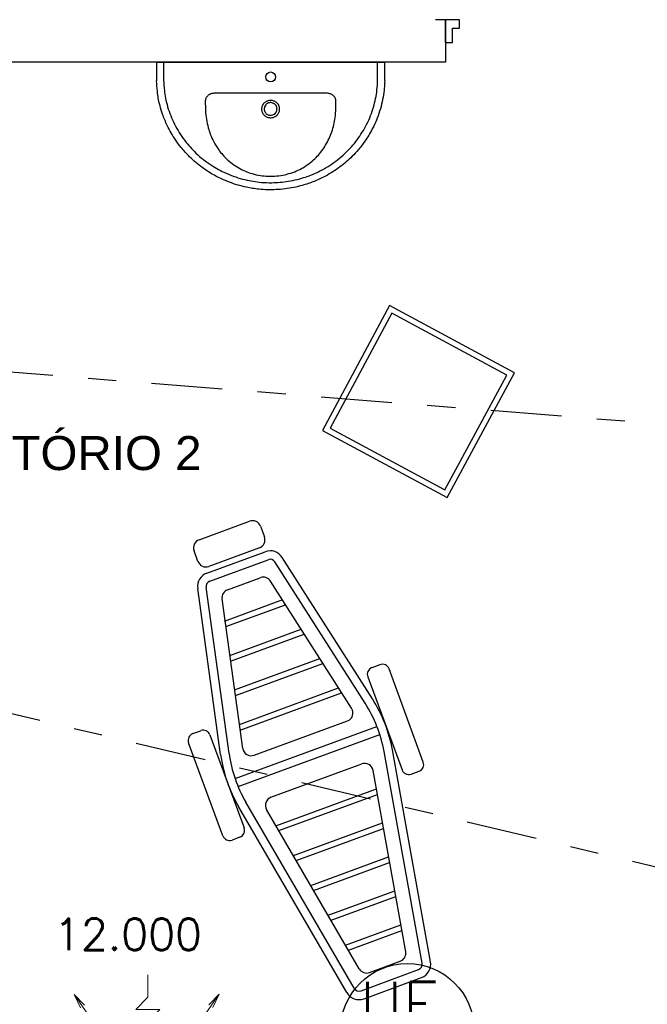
# Model space of a CAD drawing. Extents: x 40.7 to 137.4, y -250.8 to -221.5.
# Tile 69 of 256: x 57.9 to 60.1, y -239.2 to -235.7. Entities that reach past the tile are written whole.
import ezdxf
from ezdxf.enums import TextEntityAlignment as Align

# ---------------------------------------------------------------- set-up
doc = ezdxf.new("R2010")
doc.units = 0
doc.header["$MEASUREMENT"] = 0
for name, pattern in [('CENTER2', [1.125, 0.75, -0.125, 0.125, -0.125]), ('DASHDOT2', [0.5, 0.25, -0.125, 0, -0.125]), ('HIDDEN', [0.375, 0.25, -0.125]), ('HIDDEN2', [4.7625, 3.175, -1.5875])]:
    doc.linetypes.add(name, pattern=pattern)
doc.layers.get('0').update_dxf_attribs({"linetype": 'CONTINUOUS'})
for name, color, linetype in [('AC-FRIGORÍFICA', 20, 'DASHDOT2'), ('AN_TEXTOS', 2, 'CONTINUOUS'), ('ARC_EQUIP', 6, 'CONTINUOUS'), ('DRENO', 4, 'CENTER2'), ('I-LIN_CHANADA', 1, 'CONTINUOUS'), ('paredes1', 8, 'CONTINUOUS'), ('textos1', 4, 'CONTINUOUS')]:
    doc.layers.add(name, color=color, linetype=linetype)
for name, color, linetype, lineweight in [('Evaporadores', 4, 'CONTINUOUS', 0), ('I-ELET_PISO', 5, 'HIDDEN', 35), ('I-TEXTOS', 2, 'CONTINUOUS', 25)]:
    doc.layers.add(name, color=color, linetype=linetype, lineweight=lineweight)
doc.styles.add('ROMANS', font='romans')
doc.styles.add('Texto Cota', font='ARIAL.TTF')

# ---------------------------------------------------------------- blocks, each defined once
blk = doc.blocks.new('PORTA 80CM')
at = {"layer": 'paredes1'}
for p, q in [((0.825, 0.95), (0.795, 0.95)), ((0.795, 0.95), (0.795, 0.15)), ((0.825, 0.15), (0.825, 0.95)), ((0, 0.15), (0, 0.07)), ((0, 0.15), (0.025, 0.15)), ((0, 0.07), (0, 0.15)), ((0.025, 0.15), (0.025, 0.1)), ((0.795, 0.15), (0.825, 0.15)), ((0.85, 0.15), (0.825, 0.15)), ((0.825, 0.15), (0.825, 0.1)), ((0.85, 0.15), (0.85, 0.07)), ((0.85, 0.07), (0.85, 0.15)), ((0.05, 0.07), (0, 0.07)), ((0.025, 0.1), (0.05, 0.1)), ((0.05, 0.1), (0.05, 0.07)), ((0.825, 0.1), (0.8, 0.1)), ((0.8, 0.1), (0.8, 0.07)), ((0.8, 0.07), (0.85, 0.07)), ((0.85, 0.07), (0.825, 0.07))]:
    blk.add_line(p, q, dxfattribs=at)
blk = doc.blocks.new('Deca L.63')
for p, q in [((-0.4025, 0), (-0.3775, 0)), ((-0.4025, 0), (-0.4025, -0.0653)), ((-0.3775, 0), (-0.3775, -0.0645)), ((-0.3775, 0), (0.3775, 0)), ((0.3775, -0.0648), (0.3775, 0)), ((0.3775, 0), (0.4025, 0)), ((0.4025, -0.0653), (0.4025, 0)), ((-0.2304, -0.1382), (-0.2299, -0.1637)), ((0.1957, -0.1092), (-0.1957, -0.1092)), ((0.2299, -0.1637), (0.2304, -0.1382)), ((-0.0225, -0.1637), (-0.0225, -0.1639)), ((-0.0212, -0.1574), (-0.0213, -0.1578)), ((-0.01, -0.1449), (-0.0112, -0.1455)), ((0.0225, -0.1639), (0.0224, -0.1633))]:
    blk.add_line(p, q)
for points in [[(0.4025, -0.0653, 0), (0.4022, -0.0722, 0), (0.4019, -0.0791, 0), (0.4015, -0.086, 0), (0.4009, -0.0929, 0), (0.4001, -0.0998, 0), (0.3993, -0.1067, 0), (0.3981, -0.115, 0), (0.3967, -0.1234, 0), (0.3952, -0.1317, 0), (0.3934, -0.1399, 0), (0.3915, -0.1481, 0), (0.3894, -0.1564, 0), (0.3871, -0.1647, 0), (0.3846, -0.1728, 0), (0.3819, -0.1809, 0), (0.379, -0.189, 0), (0.3761, -0.1969, 0), (0.3729, -0.2047, 0), (0.3695, -0.2125, 0), (0.366, -0.2202, 0), (0.3623, -0.2279, 0), (0.3585, -0.2354, 0), (0.3555, -0.2411, 0), (0.3524, -0.2467, 0), (0.3492, -0.2523, 0), (0.3459, -0.2578, 0), (0.3426, -0.2631, 0), (0.3392, -0.2684, 0), (0.3357, -0.2737, 0), (0.3321, -0.2789, 0), (0.3269, -0.2862, 0), (0.3214, -0.2935, 0), (0.3158, -0.3006, 0), (0.31, -0.3076, 0), (0.3041, -0.3145, 0), (0.2979, -0.3212, 0), (0.293, -0.3264, 0), (0.2879, -0.3316, 0), (0.2828, -0.3367, 0), (0.2775, -0.3416, 0), (0.2722, -0.3465, 0), (0.2667, -0.3513, 0), (0.2612, -0.356, 0), (0.2556, -0.3606, 0), (0.25, -0.365, 0), (0.2442, -0.3694, 0), (0.2383, -0.3737, 0), (0.2324, -0.3779, 0), (0.2261, -0.3821, 0), (0.2198, -0.3862, 0), (0.2134, -0.3902, 0), (0.2068, -0.3941, 0), (0.2002, -0.3979, 0), (0.1936, -0.4016, 0), (0.187, -0.405, 0), (0.1805, -0.4083, 0), (0.1738, -0.4115, 0), (0.1671, -0.4145, 0), (0.1603, -0.4175, 0), (0.1535, -0.4203, 0), (0.1483, -0.4224, 0), (0.1431, -0.4243, 0), (0.1379, -0.4262, 0), (0.1326, -0.4281, 0), (0.1274, -0.4298, 0), (0.1222, -0.4315, 0), (0.1169, -0.4331, 0), (0.1116, -0.4346, 0), (0.1042, -0.4366, 0), (0.0967, -0.4385, 0), (0.0892, -0.4402, 0), (0.0816, -0.4418, 0), (0.074, -0.4433, 0), (0.0663, -0.4446, 0), (0.0586, -0.4458, 0), (0.0509, -0.4468, 0), (0.0432, -0.4477, 0), (0.0354, -0.4484, 0), (0.0276, -0.449, 0), (0.0198, -0.4495, 0), (0.0119, -0.4498, 0), (0.0041, -0.45, 0), (-0.0034, -0.45, 0), (-0.0109, -0.4499, 0), (-0.0184, -0.4496, 0), (-0.0259, -0.4492, 0), (-0.0335, -0.4487, 0), (-0.041, -0.448, 0), (-0.0466, -0.4474, 0), (-0.0523, -0.4467, 0), (-0.0579, -0.446, 0), (-0.0635, -0.4451, 0), (-0.0691, -0.4442, 0), (-0.0746, -0.4432, 0), (-0.0801, -0.4422, 0), (-0.0856, -0.441, 0), (-0.0933, -0.4393, 0), (-0.1009, -0.4375, 0), (-0.1086, -0.4354, 0), (-0.1162, -0.4333, 0), (-0.1238, -0.431, 0), (-0.1313, -0.4285, 0), (-0.1384, -0.426, 0), (-0.1455, -0.4234, 0), (-0.1525, -0.4207, 0), (-0.1595, -0.4178, 0), (-0.1664, -0.4148, 0), (-0.1732, -0.4117, 0), (-0.1784, -0.4093, 0), (-0.1835, -0.4067, 0), (-0.1885, -0.4042, 0), (-0.1936, -0.4015, 0), (-0.1985, -0.3988, 0), (-0.2034, -0.3961, 0), (-0.2082, -0.3932, 0), (-0.213, -0.3904, 0), (-0.2197, -0.3862, 0), (-0.2264, -0.3819, 0), (-0.2329, -0.3774, 0), (-0.2394, -0.3728, 0), (-0.2458, -0.3681, 0), (-0.2521, -0.3633, 0), (-0.2579, -0.3586, 0), (-0.2637, -0.3538, 0), (-0.2693, -0.3489, 0), (-0.2749, -0.3439, 0), (-0.2804, -0.3388, 0), (-0.2858, -0.3336, 0), (-0.2898, -0.3296, 0), (-0.2938, -0.3255, 0), (-0.2977, -0.3214, 0), (-0.3015, -0.3172, 0), (-0.3053, -0.3131, 0), (-0.3089, -0.3089, 0), (-0.3125, -0.3046, 0), (-0.316, -0.3003, 0), (-0.3209, -0.2941, 0), (-0.3257, -0.2878, 0), (-0.3303, -0.2814, 0), (-0.3349, -0.2749, 0), (-0.3393, -0.2683, 0), (-0.3435, -0.2616, 0), (-0.3473, -0.2554, 0), (-0.351, -0.2491, 0), (-0.3545, -0.2428, 0), (-0.358, -0.2364, 0), (-0.3613, -0.2299, 0), (-0.3645, -0.2234, 0), (-0.3668, -0.2184, 0), (-0.3691, -0.2134, 0), (-0.3713, -0.2084, 0), (-0.3735, -0.2033, 0), (-0.3755, -0.1983, 0), (-0.3775, -0.1933, 0), (-0.3794, -0.1882, 0), (-0.3812, -0.1831, 0), (-0.3837, -0.1759, 0), (-0.386, -0.1686, 0), (-0.3882, -0.1613, 0), (-0.3902, -0.154, 0), (-0.3921, -0.1465, 0), (-0.3938, -0.1391, 0), (-0.3951, -0.133, 0), (-0.3962, -0.127, 0), (-0.3972, -0.1209, 0), (-0.3981, -0.1148, 0), (-0.3989, -0.1086, 0), (-0.3996, -0.1025, 0), (-0.4005, -0.0932, 0), (-0.4012, -0.0839, 0), (-0.4019, -0.0746, 0), (-0.4025, -0.0653, 0)], [(-0.3775, -0.0645, 0), (-0.3769, -0.0732, 0), (-0.3763, -0.0818, 0), (-0.3756, -0.0905, 0), (-0.3748, -0.0992, 0), (-0.374, -0.1062, 0), (-0.3731, -0.1131, 0), (-0.372, -0.12, 0), (-0.3708, -0.1269, 0), (-0.3694, -0.1338, 0), (-0.3675, -0.1417, 0), (-0.3655, -0.1496, 0), (-0.3633, -0.1575, 0), (-0.3609, -0.1653, 0), (-0.3583, -0.173, 0), (-0.3555, -0.1806, 0), (-0.3526, -0.1882, 0), (-0.3495, -0.1958, 0), (-0.3463, -0.2033, 0), (-0.3429, -0.2107, 0), (-0.3391, -0.2184, 0), (-0.3352, -0.226, 0), (-0.331, -0.2336, 0), (-0.3267, -0.241, 0), (-0.3223, -0.2484, 0), (-0.3178, -0.2555, 0), (-0.3131, -0.2625, 0), (-0.3082, -0.2694, 0), (-0.3032, -0.2761, 0), (-0.298, -0.2828, 0), (-0.2935, -0.2883, 0), (-0.289, -0.2937, 0), (-0.2843, -0.299, 0), (-0.2796, -0.3041, 0), (-0.2748, -0.3092, 0), (-0.2699, -0.3142, 0), (-0.2635, -0.3204, 0), (-0.257, -0.3264, 0), (-0.2504, -0.3323, 0), (-0.2436, -0.338, 0), (-0.2366, -0.3436, 0), (-0.2299, -0.3488, 0), (-0.2231, -0.3538, 0), (-0.2161, -0.3586, 0), (-0.209, -0.3633, 0), (-0.2019, -0.3679, 0), (-0.1958, -0.3715, 0), (-0.1896, -0.3751, 0), (-0.1834, -0.3786, 0), (-0.1772, -0.3819, 0), (-0.171, -0.385, 0), (-0.1647, -0.3881, 0), (-0.1566, -0.3918, 0), (-0.1484, -0.3954, 0), (-0.1401, -0.3987, 0), (-0.1317, -0.4019, 0), (-0.1233, -0.4048, 0), (-0.1153, -0.4074, 0), (-0.1071, -0.4099, 0), (-0.099, -0.4121, 0), (-0.0908, -0.4142, 0), (-0.0825, -0.4161, 0), (-0.0755, -0.4176, 0), (-0.0685, -0.4189, 0), (-0.0615, -0.4201, 0), (-0.0546, -0.4212, 0), (-0.0476, -0.4221, 0), (-0.0407, -0.4229, 0), (-0.0318, -0.4237, 0), (-0.0229, -0.4244, 0), (-0.014, -0.4248, 0), (-0.0051, -0.425, 0), (0.0038, -0.425, 0), (0.0112, -0.4248, 0), (0.0185, -0.4245, 0), (0.0258, -0.4241, 0), (0.0331, -0.4236, 0), (0.0404, -0.4229, 0), (0.0477, -0.422, 0), (0.055, -0.421, 0), (0.0623, -0.4199, 0), (0.0705, -0.4185, 0), (0.0786, -0.4169, 0), (0.0868, -0.4151, 0), (0.0948, -0.4132, 0), (0.1029, -0.4111, 0), (0.1096, -0.4092, 0), (0.1163, -0.4071, 0), (0.1229, -0.405, 0), (0.1294, -0.4027, 0), (0.1358, -0.4004, 0), (0.1422, -0.3979, 0), (0.1503, -0.3946, 0), (0.1583, -0.3911, 0), (0.1662, -0.3874, 0), (0.174, -0.3836, 0), (0.1818, -0.3795, 0), (0.1889, -0.3756, 0), (0.1959, -0.3716, 0), (0.2029, -0.3673, 0), (0.2098, -0.363, 0), (0.2165, -0.3584, 0), (0.2232, -0.3538, 0), (0.2298, -0.349, 0), (0.2362, -0.344, 0), (0.2426, -0.3389, 0), (0.2488, -0.3337, 0), (0.2553, -0.3281, 0), (0.2616, -0.3223, 0), (0.2677, -0.3164, 0), (0.2737, -0.3104, 0), (0.2796, -0.3042, 0), (0.285, -0.2983, 0), (0.2902, -0.2923, 0), (0.2953, -0.2862, 0), (0.3002, -0.28, 0), (0.305, -0.2737, 0), (0.3097, -0.2673, 0), (0.3143, -0.2607, 0), (0.3187, -0.2541, 0), (0.323, -0.2473, 0), (0.3271, -0.2406, 0), (0.331, -0.2338, 0), (0.3347, -0.2269, 0), (0.3387, -0.2194, 0), (0.3424, -0.2117, 0), (0.346, -0.204, 0), (0.3494, -0.1962, 0), (0.3526, -0.1883, 0), (0.3556, -0.1804, 0), (0.3582, -0.1731, 0), (0.3606, -0.1657, 0), (0.3629, -0.1583, 0), (0.365, -0.1508, 0), (0.367, -0.1433, 0), (0.3687, -0.1358, 0), (0.3704, -0.1282, 0), (0.3718, -0.1206, 0), (0.3731, -0.113, 0), (0.3742, -0.1053, 0), (0.3752, -0.0972, 0), (0.376, -0.0891, 0), (0.3767, -0.081, 0), (0.3771, -0.0729, 0), (0.3775, -0.0648, 0)], [(-0.2141, -0.1133, 0), (-0.2141, -0.1133, 0), (-0.216, -0.1143, 0), (-0.2179, -0.1155, 0), (-0.2198, -0.1168, 0), (-0.2215, -0.1183, 0), (-0.2231, -0.1199, 0), (-0.2246, -0.1216, 0), (-0.2259, -0.1233, 0), (-0.2271, -0.1251, 0), (-0.2281, -0.127, 0), (-0.2287, -0.1285, 0), (-0.2292, -0.13, 0), (-0.2297, -0.1315, 0), (-0.23, -0.1331, 0), (-0.2303, -0.1348, 0), (-0.2304, -0.1365, 0), (-0.2304, -0.1382, 0), (-0.2304, -0.1382, 0)], [(-0.2136, -0.113, 0), (-0.2136, -0.113, 0), (-0.2138, -0.1132, 0), (-0.2139, -0.1132, 0), (-0.214, -0.1132, 0), (-0.2141, -0.1133, 0), (-0.2141, -0.1133, 0)], [(-0.1957, -0.1092, 0), (-0.1957, -0.1092, 0), (-0.1982, -0.1093, 0), (-0.2007, -0.1095, 0), (-0.2032, -0.1098, 0), (-0.2057, -0.1103, 0), (-0.2082, -0.1109, 0), (-0.2106, -0.1117, 0), (-0.2121, -0.1124, 0), (-0.2136, -0.113, 0), (-0.2136, -0.113, 0)], [(-0.0147, -0.1384, 0), (-0.0167, -0.1394, 0), (-0.0186, -0.1406, 0), (-0.0204, -0.1419, 0), (-0.0221, -0.1434, 0), (-0.0237, -0.1449, 0)], [(0.001, -0.1348, 0), (-0.0014, -0.1348, 0), (-0.0039, -0.1351, 0), (-0.0063, -0.1355, 0), (-0.0087, -0.1361, 0), (-0.011, -0.1369, 0), (-0.0133, -0.1378, 0)], [(0.0133, -0.1378, 0), (0.011, -0.1369, 0), (0.0088, -0.1361, 0), (0.0064, -0.1355, 0), (0.0041, -0.1351, 0), (0.0017, -0.1348, 0)], [(0.2136, -0.113, 0), (0.2136, -0.113, 0), (0.2131, -0.1128, 0), (0.2108, -0.1118, 0), (0.2084, -0.111, 0), (0.206, -0.1104, 0), (0.2036, -0.1098, 0), (0.2011, -0.1095, 0), (0.1984, -0.1093, 0), (0.1957, -0.1092, 0), (0.1957, -0.1092, 0)], [(0.2141, -0.1133, 0), (0.2141, -0.1133, 0), (0.214, -0.1132, 0), (0.2139, -0.1132, 0), (0.2138, -0.1132, 0), (0.2136, -0.113, 0), (0.2136, -0.113, 0)], [(0.2304, -0.1382, 0), (0.2304, -0.1382, 0), (0.2304, -0.1364, 0), (0.2302, -0.1346, 0), (0.23, -0.1328, 0), (0.2296, -0.131, 0), (0.229, -0.1293, 0), (0.2285, -0.1279, 0), (0.2279, -0.1266, 0), (0.2272, -0.1253, 0), (0.226, -0.1233, 0), (0.2246, -0.1215, 0), (0.2231, -0.1198, 0), (0.2214, -0.1182, 0), (0.2195, -0.1166, 0), (0.2175, -0.1152, 0), (0.2158, -0.1142, 0), (0.2141, -0.1133, 0), (0.2141, -0.1133, 0)], [(-0.2299, -0.1637, 0), (-0.2299, -0.1637, 0), (-0.2297, -0.1713, 0), (-0.2292, -0.1788, 0), (-0.2285, -0.1863, 0), (-0.2277, -0.1938, 0), (-0.2266, -0.2013, 0), (-0.2253, -0.2087, 0), (-0.2238, -0.2163, 0), (-0.2221, -0.2238, 0), (-0.2201, -0.2313, 0), (-0.2184, -0.2369, 0), (-0.2167, -0.2425, 0), (-0.2148, -0.2481, 0), (-0.2128, -0.2536, 0), (-0.21, -0.2605, 0), (-0.207, -0.2674, 0), (-0.2038, -0.2742, 0), (-0.2004, -0.281, 0), (-0.1968, -0.2876, 0), (-0.193, -0.294, 0), (-0.1899, -0.299, 0), (-0.1867, -0.3038, 0), (-0.1833, -0.3086, 0), (-0.1799, -0.3133, 0), (-0.1763, -0.3179, 0), (-0.1726, -0.3225, 0), (-0.1687, -0.327, 0), (-0.1648, -0.3313, 0), (-0.1602, -0.3361, 0), (-0.1555, -0.3407, 0), (-0.1507, -0.3452, 0), (-0.1457, -0.3496, 0), (-0.1406, -0.3538, 0), (-0.1354, -0.3578, 0), (-0.1299, -0.3618, 0), (-0.1242, -0.3657, 0), (-0.1185, -0.3693, 0), (-0.1126, -0.3728, 0), (-0.1066, -0.3761, 0), (-0.1006, -0.3792, 0), (-0.0949, -0.3819, 0), (-0.0892, -0.3844, 0), (-0.0835, -0.3868, 0), (-0.0776, -0.3889, 0), (-0.0717, -0.391, 0)], [(-0.0237, -0.1449, 0), (-0.0248, -0.1462, 0), (-0.0259, -0.1475, 0), (-0.0269, -0.1489, 0), (-0.0278, -0.1504, 0), (-0.0286, -0.1519, 0), (-0.0294, -0.1535, 0), (-0.0301, -0.1554, 0), (-0.0307, -0.1573, 0), (-0.0312, -0.1593, 0), (-0.0316, -0.1613, 0), (-0.0318, -0.1634, 0)], [(-0.0318, -0.164, 0), (-0.0318, -0.166, 0), (-0.0317, -0.168, 0), (-0.0315, -0.1699, 0), (-0.0311, -0.1719, 0), (-0.0306, -0.1738, 0), (-0.03, -0.1757, 0), (-0.0292, -0.1775, 0), (-0.0283, -0.1793, 0), (-0.0273, -0.181, 0), (-0.0262, -0.1827, 0), (-0.025, -0.1842, 0), (-0.0237, -0.1857, 0)], [(0.0079, -0.1439, 0), (0.0086, -0.1442, 0), (0.0094, -0.1445, 0), (0.0101, -0.1448, 0), (0.0108, -0.1451, 0), (0.0115, -0.1455, 0), (0.0121, -0.1458, 0), (0.0126, -0.1461, 0), (0.0131, -0.1465, 0), (0.0134, -0.1467, 0), (0.0137, -0.147, 0), (0.0141, -0.1473, 0), (0.0145, -0.1476, 0), (0.0149, -0.1479, 0), (0.0153, -0.1483, 0), (0.0158, -0.1488, 0), (0.0164, -0.1494, 0), (0.0172, -0.1502, 0), (0.0179, -0.1511, 0), (0.0184, -0.1519, 0), (0.0189, -0.1526, 0), (0.0193, -0.1532, 0), (0.0196, -0.1537, 0)], [(0.0272, -0.1494, 0), (0.0262, -0.1479, 0), (0.0251, -0.1465, 0), (0.0239, -0.1451, 0), (0.0226, -0.1439, 0), (0.0208, -0.1423, 0), (0.0188, -0.1408, 0), (0.0168, -0.1395, 0)], [(0.0196, -0.1537, 0), (0.0195, -0.1537, 0), (0.0195, -0.1538, 0), (0.0195, -0.1538, 0)], [(0.0271, -0.1814, 0), (0.0282, -0.1794, 0), (0.0293, -0.1774, 0), (0.0301, -0.1752, 0), (0.0308, -0.173, 0), (0.0313, -0.1708, 0), (0.0317, -0.1685, 0), (0.0318, -0.1663, 0), (0.0318, -0.164, 0)], [(0.0318, -0.1634, 0), (0.0315, -0.1609, 0), (0.0311, -0.1585, 0), (0.0304, -0.1561, 0), (0.0299, -0.1547, 0), (0.0293, -0.1533, 0), (0.0287, -0.152, 0), (0.0279, -0.1507, 0), (0.0272, -0.1494, 0)], [(0.0718, -0.3909, 0), (0.0753, -0.3898, 0), (0.0788, -0.3885, 0), (0.0849, -0.3862, 0), (0.0909, -0.3837, 0), (0.0968, -0.381, 0), (0.1026, -0.3782, 0), (0.1084, -0.3752, 0), (0.114, -0.372, 0), (0.1198, -0.3685, 0), (0.1254, -0.3649, 0), (0.1309, -0.3611, 0), (0.1363, -0.3571, 0), (0.1416, -0.353, 0), (0.1467, -0.3487, 0), (0.1513, -0.3447, 0), (0.1557, -0.3405, 0), (0.1601, -0.3362, 0), (0.1643, -0.3318, 0), (0.1684, -0.3273, 0), (0.1724, -0.3227, 0), (0.1763, -0.3179, 0), (0.1802, -0.3129, 0), (0.1838, -0.3079, 0), (0.1874, -0.3027, 0), (0.1908, -0.2975, 0), (0.1941, -0.2922, 0), (0.1973, -0.2866, 0), (0.2004, -0.281, 0), (0.2033, -0.2753, 0), (0.206, -0.2696, 0), (0.2086, -0.2637, 0), (0.2111, -0.2578, 0), (0.2135, -0.2517, 0), (0.2157, -0.2455, 0), (0.2177, -0.2393, 0), (0.2196, -0.233, 0), (0.2213, -0.2267, 0), (0.2229, -0.2203, 0), (0.2243, -0.2142, 0), (0.2255, -0.208, 0), (0.2265, -0.2018, 0), (0.2274, -0.1956, 0), (0.2284, -0.1877, 0), (0.2291, -0.1797, 0), (0.2296, -0.1717, 0), (0.2299, -0.1637, 0), (0.2299, -0.1637, 0)], [(-0.0237, -0.1857, 0), (-0.022, -0.1874, 0), (-0.0203, -0.1889, 0), (-0.0183, -0.1903, 0), (-0.0164, -0.1915, 0), (-0.0143, -0.1926, 0)], [(-0.0143, -0.1926, 0), (-0.0118, -0.1936, 0), (-0.0093, -0.1945, 0), (-0.0068, -0.1951, 0), (-0.0042, -0.1956, 0), (-0.0015, -0.1958, 0), (0.0011, -0.1958, 0), (0.0038, -0.1956, 0), (0.0064, -0.1952, 0), (0.009, -0.1946, 0), (0.0115, -0.1938, 0), (0.014, -0.1927, 0), (0.0163, -0.1915, 0)], [(0.0163, -0.1915, 0), (0.0184, -0.1902, 0), (0.0204, -0.1887, 0), (0.0223, -0.1871, 0), (0.0241, -0.1853, 0), (0.0256, -0.1834, 0), (0.0271, -0.1814, 0)], [(-0.0717, -0.391, 0), (-0.0647, -0.3931, 0), (-0.0576, -0.3951, 0), (-0.0505, -0.3968, 0), (-0.0432, -0.3983, 0), (-0.0363, -0.3995, 0), (-0.0293, -0.4005, 0), (-0.0224, -0.4013, 0), (-0.0153, -0.4019, 0), (-0.0082, -0.4022, 0), (-0.0011, -0.4024, 0)], [(0.0013, -0.4024, 0), (0.0083, -0.4022, 0), (0.0154, -0.4019, 0), (0.0224, -0.4013, 0), (0.0295, -0.4005, 0), (0.0365, -0.3995, 0), (0.0435, -0.3982, 0), (0.0507, -0.3968, 0), (0.0577, -0.395, 0), (0.0648, -0.3931, 0), (0.0718, -0.3909, 0)]]:
    blk.add_polyline3d(points)
blk.add_circle((0, -0.052), 0.0175)
for centre, radius, start, end in [((-0.0016, -0.1657), 0.0303, 112.7383, 115.6136), ((-0.0001, -0.165), 0.0302, 86.6122, 87.8434), ((0.0014, -0.1659), 0.0305, 59.8378, 67.2042), ((-0.0001, -0.1654), 0.0317, 176.3958, 177.4024), ((0, -0.165), 0.0225, 161.4471, 176.5762), ((0, -0.165), 0.0225, 177.1121, 187.7777), ((0, -0.165), 0.0225, 187.7777, 198.6829), ((0, -0.165), 0.0225, 198.6829, 217.464), ((0, -0.165), 0.0225, 139.6797, 160.1572), ((0, -0.165), 0.0225, 126.2807, 139.6797), ((0, -0.165), 0.0225, 119.7805, 126.2807), ((0, -0.165), 0.0225, 86.7758, 116.4867), ((0, -0.165), 0.0225, 69.3792, 86.7758), ((0, -0.165), 0.0225, 328.6927, 2.8878), ((0, -0.165), 0.0225, 4.3843, 29.8735), ((0.0001, -0.1654), 0.0317, 2.5983, 3.606), ((0, -0.165), 0.0225, 217.464, 221.2243), ((0, -0.165), 0.0225, 221.2243, 245.8022), ((0, -0.165), 0.0225, 245.8022, 262.1838), ((0, -0.165), 0.0225, 262.1838, 318.8853), ((0, -0.165), 0.0225, 318.8853, 323.2632), ((0, -0.165), 0.0225, 323.2632, 328.6927), ((0, -0.1577), 0.2447, 269.7412, 270.2962)]:
    blk.add_arc(centre, radius, start, end)
blk = doc.blocks.new('AREA')
at = {"style": 'Texto Cota'}
for tag, p in [('AREAS:COMODO', (0, 1.75)), ('AREAS:VALOR', (0, -1.25))]:
    blk.add_attdef(tag, text='', height=2, dxfattribs=at).set_placement(p, align=Align.MIDDLE_CENTER)
blk = doc.blocks.new('ev1')
at = {"layer": 'Evaporadores', "color": 2, "ltscale": 0.8}
for p, q in [((487.8768, 165.647), (487.8768, 165.832)), ((487.3204, 165.5588), (487.2679, 165.6686)), ((487.2679, 165.6686), (487.3531, 165.5818)), ((487.2679, 165.6686), (487.3367, 165.5703)), ((487.8768, 165.647), (487.7768, 165.547)), ((488.3811, 165.5848), (488.4663, 165.6716)), ((488.4663, 165.6716), (488.3975, 165.5733)), ((488.4663, 165.6716), (488.4139, 165.5618)), ((487.3367, 165.5703), (487.6694, 165.0952)), ((487.7768, 165.547), (487.9768, 165.547)), ((487.8768, 165.447), (487.9768, 165.547)), ((488.3975, 165.5733), (488.0648, 165.0982)), ((487.8768, 165.252), (487.8768, 165.447)), ((487.8768, 165.132), (487.8568, 165.252)), ((487.8968, 165.252), (487.8768, 165.132)), ((487.8768, 165.132), (487.8768, 165.252))]:
    blk.add_line(p, q, dxfattribs=at)
blk = doc.blocks.new('A$C0F5D63E8')
at = {"color": 155}
for p, q in [((1.0166, 0.5093), (0.0084, 0.5093)), ((0.0321, 0.5424), (0.0445, 0.5262)), ((0.1742, 0.5262), (0.0445, 0.5262)), ((0.1866, 0.5424), (0.1742, 0.5262)), ((0.2067, 0.5424), (0.2192, 0.5262)), ((0.7546, 0.5262), (0.2192, 0.5262)), ((0.767, 0.5424), (0.7546, 0.5262)), ((0.7866, 0.5424), (0.799, 0.5262)), ((0.9805, 0.5262), (0.799, 0.5262)), ((0.9929, 0.5424), (0.9805, 0.5262))]:
    blk.add_line(p, q, dxfattribs=at)
at = {"layer": 'ARC_EQUIP'}
for p, q in [((0, 0.6461), (0, 0.5705)), ((1.0009, 0.6702), (0.0241, 0.6702)), ((1.025, 0.6461), (1.025, 0.5705)), ((0, 0.5705), (0.0099, 0.4981)), ((1.025, 0.5705), (1.0151, 0.4981)), ((1.0211, 0.5424), (0.0039, 0.5424)), ((0.9913, 0.4782), (0.0337, 0.4782))]:
    blk.add_line(p, q, dxfattribs=at)
for centre, start, end in [((0.0241, 0.6461), 90, 180), ((0.0241, 0.6461), 90, 180), ((1.0009, 0.6461), 0, 90), ((0.0337, 0.5023), 190, 270), ((0.9913, 0.5023), 270, 350)]:
    blk.add_arc(centre, 0.0241, start, end, dxfattribs=at)
at = {"layer": 'DRENO', "lineweight": -3}
blk.add_circle((0.9106, 0.6828), 0.0127, dxfattribs=at)
at = {"layer": 'I-ELET_PISO', "color": 5, "linetype": 'HIDDEN2', "ltscale": 2}
blk.add_circle((0.8791, 0.6828), 0.0127, dxfattribs=at)
at = {"layer": 'Evaporadores', "color": 2, "xscale": 0.5599999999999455, "yscale": 0.5599999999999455, "zscale": 0.5599999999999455, "rotation": 180}
blk.add_blockref('ev1', (273.7165, 92.8659), dxfattribs=at)

msp = doc.modelspace()

# ---------------------------------------------------------------- linework, layer by layer
at = {"layer": 'AC-FRIGORÍFICA'}
for p, q in [((56.5961, -236.8777), (62.095, -237.3168)), ((56.5849, -237.874), (63.9729, -239.6315))]:
    msp.add_line(p, q, dxfattribs=at)
at = {"layer": 'I-LIN_CHANADA'}
msp.add_circle((59.2926, -239.3034), 0.2356, dxfattribs=at)
at = {"layer": 'paredes1'}
for p, q in [((59.4268, -235.7389), (59.3913, -235.7389)), ((59.4268, -235.7389), (59.4268, -235.8889)), ((59.4268, -235.8889), (56.981, -235.8889)), ((58.5576, -237.5735), (58.7359, -237.5079)), ((58.7744, -237.5257), (58.7882, -237.5632)), ((58.5536, -237.6496), (58.5398, -237.612)), ((58.5852, -237.6912), (58.7912, -237.6154)), ((58.7704, -237.6017), (58.5921, -237.6674)), ((58.5956, -237.7194), (58.8016, -237.6436)), ((59.1437, -238.1502), (58.8253, -237.6516)), ((59.169, -238.134), (58.8506, -237.6354)), ((58.6581, -237.7496), (58.7735, -237.7072)), ((59.0957, -238.1678), (58.8092, -237.7192)), ((58.6338, -238.331), (58.5529, -237.745)), ((58.6635, -238.3269), (58.5827, -237.7409)), ((58.7115, -238.3092), (58.6388, -237.7819)), ((58.6474, -237.8602), (58.8534, -237.7843)), ((58.6523, -237.8797), (58.8623, -237.8024)), ((58.6663, -237.9811), (58.9174, -237.8886)), ((58.6691, -238.0014), (58.9284, -237.9059)), ((58.6831, -238.1028), (58.9835, -237.9922)), ((58.6858, -238.1231), (58.9945, -238.0094)), ((59.1957, -238.0141), (59.1675, -238.0245)), ((59.3487, -238.3574), (59.2278, -238.0289)), ((59.1527, -238.0566), (59.2736, -238.385)), ((58.6998, -238.2245), (59.0496, -238.0957)), ((58.7026, -238.2447), (59.0606, -238.113)), ((58.6848, -238.4159), (59.1852, -238.2317)), ((58.7516, -238.3333), (59.0807, -238.2121)), ((58.5357, -238.257), (58.5639, -238.2467)), ((58.596, -238.2615), (58.7169, -238.5899)), ((58.6951, -238.4441), (59.1956, -238.2599)), ((58.6418, -238.6176), (58.5209, -238.2891)), ((59.3447, -239.0671), (59.2101, -238.3198)), ((59.3742, -239.0617), (59.2397, -238.3145)), ((58.8114, -238.4818), (59.1315, -238.3639)), ((59.2865, -239.0264), (59.1714, -238.3868)), ((59.3057, -238.3999), (59.3338, -238.3895)), ((58.8289, -238.5819), (59.183, -238.4515)), ((58.8391, -238.5994), (59.1866, -238.4715)), ((59.079, -239.1704), (58.697, -238.5142)), ((59.1049, -239.1553), (58.7229, -238.4991)), ((59.1228, -239.0866), (58.7958, -238.525)), ((58.8902, -238.6872), (59.2046, -238.5715)), ((58.702, -238.622), (58.6739, -238.6324)), ((58.9005, -238.7047), (59.2082, -238.5914)), ((58.9515, -238.7925), (59.2262, -238.6914)), ((58.9618, -238.81), (59.2298, -238.7114)), ((59.0128, -238.8978), (59.2478, -238.8113)), ((59.0231, -238.9153), (59.2514, -238.8313)), ((59.0742, -239.0031), (59.2694, -238.9312)), ((59.0844, -239.0206), (59.273, -238.9512)), ((59.1591, -239.0997), (59.2674, -239.0598)), ((59.1291, -239.164), (59.3319, -239.0894)), ((59.1395, -239.1922), (59.3423, -239.1175))]:
    msp.add_line(p, q, dxfattribs=at)
at = {"layer": 'paredes1', "elevation": 1.02}
for points in [[(59.23, -236.7473), (58.993, -237.1875), (59.4333, -237.4245), (59.6703, -236.9843)], [(59.2381, -236.7744), (59.0201, -237.1794), (59.4251, -237.3974), (59.6432, -236.9924)]]:
    msp.add_lwpolyline(points, close=True, dxfattribs=at)
at = {"layer": 'paredes1'}
for centre, radius, start, end in [((58.7463, -237.5361), 0.03, 20.2072, 110.2072), ((58.568, -237.6017), 0.03, 110.2072, 200.2072), ((58.7601, -237.5736), 0.03, 290.2072, 20.2072), ((58.8085, -237.6623), 0.05, 32.5591, 110.2072), ((58.5818, -237.6392), 0.03, 200.2072, 290.2072), ((58.8085, -237.6623), 0.02, 32.5591, 110.2072), ((58.6025, -237.7382), 0.05, 110.2072, 187.8552), ((58.6025, -237.7382), 0.02, 110.2072, 187.8552), ((58.7839, -237.7353), 0.03, 32.5591, 110.2072), ((58.6685, -237.7778), 0.03, 110.2072, 187.8552), ((59.1762, -238.0479), 0.025, 110.2072, 200.2072), ((59.2043, -238.0376), 0.025, 20.2072, 110.2072), ((58.7476, -238.4031), 0.5, 10.2072, 32.5591), ((59.0704, -238.184), 0.03, 290.2072, 32.5591), ((58.7476, -238.4031), 0.47, 10.2072, 32.5591), ((58.5444, -238.2805), 0.025, 110.2072, 200.2072), ((58.5725, -238.2701), 0.025, 20.2072, 110.2072), ((58.7413, -238.3051), 0.03, 187.8552, 290.2072), ((59.1291, -238.2627), 0.5, 187.8552, 210.2072), ((59.1291, -238.2627), 0.47, 187.8552, 210.2072), ((59.1419, -238.3921), 0.03, 10.2072, 110.2072), ((59.3252, -238.366), 0.025, 290.2072, 20.2072), ((59.2971, -238.3764), 0.025, 200.2072, 290.2072), ((58.8218, -238.5099), 0.03, 110.2072, 210.2072), ((58.6934, -238.5986), 0.025, 290.2072, 20.2072), ((58.6653, -238.6089), 0.025, 200.2072, 290.2072), ((59.257, -239.0317), 0.03, 290.2072, 10.2072), ((59.325, -239.0706), 0.02, 290.2072, 10.2072), ((59.325, -239.0706), 0.05, 290.2072, 10.2072), ((59.1487, -239.0715), 0.03, 210.2072, 290.2072), ((59.1222, -239.1452), 0.05, 210.2072, 290.2072), ((59.1222, -239.1452), 0.02, 210.2072, 290.2072)]:
    msp.add_arc(centre, radius, start, end, dxfattribs=at)

# ---------------------------------------------------------------- block references
at = {"layer": 'AN_TEXTOS', "xscale": 0.7609999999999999, "yscale": 0.7609999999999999, "zscale": 0.7609999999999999, "rotation": 180}
msp.add_blockref('A$C0F5D63E8', (58.7616, -239.1082), dxfattribs=at)
at = {"layer": 'paredes1', "xscale": -1, "rotation": 180}
msp.add_blockref('PORTA 80CM', (59.4268, -235.6689), dxfattribs=at)
at = {"layer": 'paredes1'}
msp.add_blockref('Deca L.63', (58.8101, -235.8889), dxfattribs=at)
at = {"layer": 'textos1', "linetype": 'Continuous', "lineweight": -3, "xscale": 0.0599999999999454, "yscale": 0.0599999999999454, "zscale": 0.0599999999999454}
msp.add_blockref('AREA', (57.8818, -237.3725), dxfattribs=at).add_auto_attribs({'AREAS:COMODO': 'CONSULTÓRIO 2'})

# ---------------------------------------------------------------- texts
at = {"layer": 'I-TEXTOS', "color": 2, "style": 'ROMANS'}
for s, height, p in [('12.000', 0.11082, (58.0456, -239.0204)), ('UE', 0.16, (59.1248, -239.2925))]:
    msp.add_text(s, height=height, rotation=359.9993, dxfattribs=at).set_placement(p)

doc.saveas('drawing.dxf')
